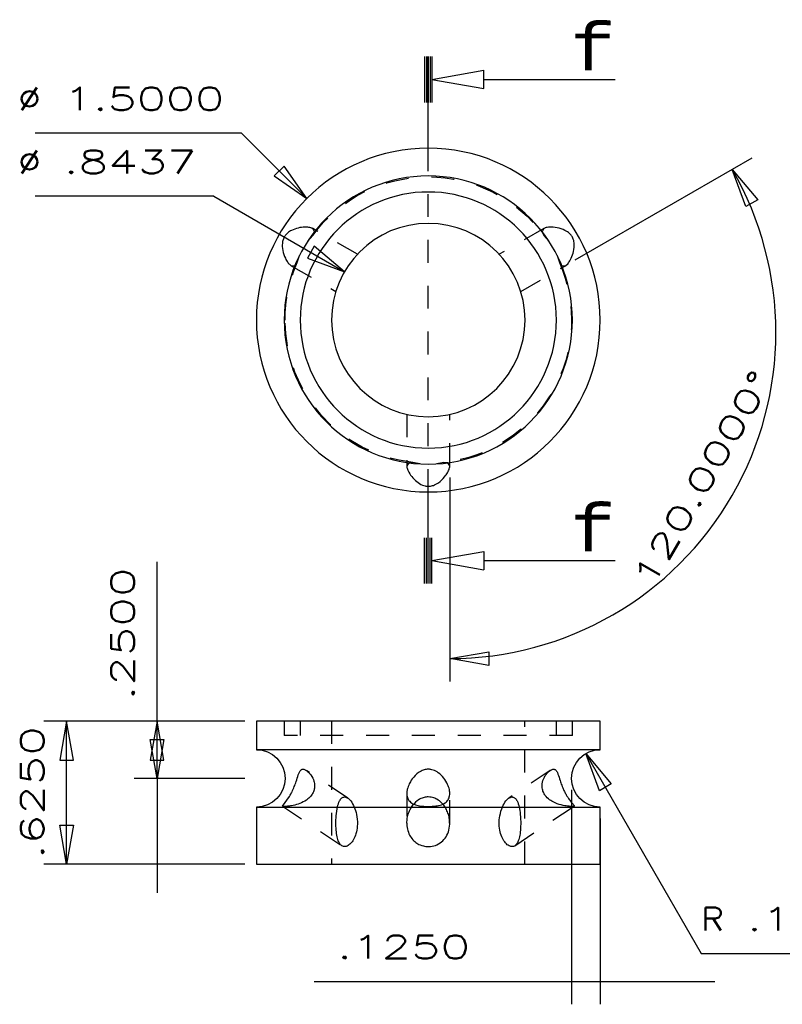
# Model space of a CAD drawing. Header units: inches. Extents: x 3 to 351, y 4 to 271.
# Tile 77 of 256: x 81.69 to 85.02, y 122.09 to 126.38. Entities that reach past the tile are written whole.
import ezdxf
from ezdxf.enums import TextEntityAlignment as Align

# ---------------------------------------------------------------- set-up
doc = ezdxf.new("R2010")
doc.units = ezdxf.units.IN
doc.header["$LTSCALE"] = 0.5
doc.header["$MEASUREMENT"] = 0
doc.linetypes.add('DIVIDE', pattern=[0.393701, 0.19685, -0.098425, 0, -0.098425])
doc.linetypes.add('HIDDEN', pattern=[0.225, 0.15, -0.075])
for name, color, linetype in [('DSS', 7, 'Continuous'), ('MFB', 7, 'Continuous'), ('STR_1', 7, 'Continuous')]:
    doc.layers.add(name, color=color, linetype=linetype)
doc.styles.add('VERO0-Simplex', font='simplex_.ttf')
doc.styles.add('VERO2-Courier New', font='cour.ttf')

# ---------------------------------------------------------------- blocks, each defined once
blk = doc.blocks.new('ArrowheadSectionClosed')
at = {"color": 0}
for p, q in [((0, 0.0196), (-1, 0.0196)), ((0, 0.0098), (-1, 0.0098)), ((0, 0), (-1, 0)), ((0, -0.0098), (-1, -0.0098)), ((0, -0.0196), (-1, -0.0196)), ((-0.5, -0.0196), (-0.7, -0.2976)), ((-0.5, -0.0196), (-0.3, -0.2976)), ((-0.7, -0.2976), (-0.3, -0.2976)), ((-0.5, -0.2976), (-0.5, -1))]:
    blk.add_line(p, q, dxfattribs=at)
blk = doc.blocks.new('ArrowheadClosed')
at = {"color": 0}
for p, q in [((0, 0), (-1, 0.176)), ((-1, 0.176), (-1, -0.176)), ((-1, -0.176), (0, 0))]:
    blk.add_line(p, q, dxfattribs=at)

msp = doc.modelspace()

# ---------------------------------------------------------------- linework, layer by layer
at = {"layer": 'DSS', "color": 100, "linetype": 'DIVIDE'}
msp.add_line((83.4724, 124.3238), (83.4724, 125.8238), dxfattribs=at)
at = {"layer": 'DSS', "color": 254, "linetype": 'HIDDEN'}
for p, q in [((82.8826, 125.4681), (82.8758, 125.4649)), ((82.8894, 125.4708), (82.8826, 125.4681)), ((82.8971, 125.4733), (82.8894, 125.4708)), ((82.9048, 125.4754), (82.8971, 125.4733)), ((82.9123, 125.477), (82.9048, 125.4754)), ((82.9197, 125.4782), (82.9123, 125.477)), ((82.927, 125.4789), (82.9197, 125.4782)), ((82.9342, 125.4793), (82.927, 125.4789)), ((82.9409, 125.4793), (82.9342, 125.4793)), ((82.9472, 125.4789), (82.9409, 125.4793)), ((82.9517, 125.4784), (82.9472, 125.4789)), ((82.956, 125.4776), (82.9517, 125.4784)), ((82.9598, 125.4766), (82.956, 125.4776)), ((82.9633, 125.4755), (82.9598, 125.4766)), ((82.9657, 125.4745), (82.9633, 125.4755)), ((82.9678, 125.4734), (82.9657, 125.4745)), ((82.9679, 125.4733), (82.9678, 125.4734)), ((82.9758, 125.4585), (82.9679, 125.4733)), ((83.163, 125.3607), (82.9679, 125.4733)), ((83.9769, 125.4733), (83.7817, 125.3607)), ((83.9768, 125.4733), (83.9689, 125.4585)), ((83.9781, 125.474), (83.9768, 125.4733)), ((83.9804, 125.475), (83.9781, 125.474)), ((83.9828, 125.476), (83.9804, 125.475)), ((83.9869, 125.4772), (83.9828, 125.476)), ((83.9915, 125.4781), (83.9869, 125.4772)), ((83.9963, 125.4788), (83.9915, 125.4781)), ((84.0014, 125.4792), (83.9963, 125.4788)), ((84.0066, 125.4794), (84.0014, 125.4792)), ((84.0121, 125.4793), (84.0066, 125.4794)), ((84.0177, 125.4789), (84.0121, 125.4793)), ((84.0261, 125.478), (84.0177, 125.4789)), ((84.0347, 125.4766), (84.0261, 125.478)), ((84.0434, 125.4745), (84.0347, 125.4766)), ((84.0521, 125.4719), (84.0434, 125.4745)), ((84.0605, 125.4688), (84.0521, 125.4719)), ((84.0687, 125.465), (84.0605, 125.4688)), ((82.8389, 125.4245), (82.8379, 125.4208)), ((82.8402, 125.428), (82.8389, 125.4245)), ((82.8417, 125.4315), (82.8402, 125.428)), ((82.8434, 125.4348), (82.8417, 125.4315)), ((82.8452, 125.438), (82.8434, 125.4348)), ((82.8472, 125.4411), (82.8452, 125.438)), ((82.8495, 125.4441), (82.8472, 125.4411)), ((82.8519, 125.447), (82.8495, 125.4441)), ((82.8545, 125.4497), (82.8519, 125.447)), ((82.8585, 125.4534), (82.8545, 125.4497)), ((82.8628, 125.4568), (82.8585, 125.4534)), ((82.867, 125.4598), (82.8628, 125.4568)), ((82.8713, 125.4625), (82.867, 125.4598)), ((82.8758, 125.4649), (82.8713, 125.4625)), ((82.948, 125.4198), (82.9684, 125.4435)), ((82.9684, 125.4435), (82.9758, 125.4585)), ((83.9689, 125.4585), (83.9764, 125.4434)), ((83.9764, 125.4434), (83.9967, 125.4199)), ((84.0746, 125.4618), (84.0687, 125.465)), ((84.0801, 125.4582), (84.0746, 125.4618)), ((84.0836, 125.4556), (84.0801, 125.4582)), ((84.087, 125.4528), (84.0836, 125.4556)), ((84.0901, 125.4498), (84.087, 125.4528)), ((84.0927, 125.4471), (84.0901, 125.4498)), ((84.0951, 125.4442), (84.0927, 125.4471)), ((84.0974, 125.4412), (84.0951, 125.4442)), ((84.0994, 125.4382), (84.0974, 125.4412)), ((84.1012, 125.4351), (84.0994, 125.4382)), ((84.1029, 125.4318), (84.1012, 125.4351)), ((84.105, 125.4267), (84.1029, 125.4318)), ((84.1067, 125.4214), (84.105, 125.4267)), ((82.8356, 125.408), (82.8353, 125.4014)), ((82.8353, 125.4014), (82.8354, 125.3947)), ((82.8354, 125.3947), (82.8362, 125.3857)), ((82.8361, 125.4123), (82.8356, 125.408)), ((82.8369, 125.4166), (82.8361, 125.4123)), ((82.8362, 125.3857), (82.8377, 125.3769)), ((82.8379, 125.4208), (82.8369, 125.4166)), ((84.1062, 125.373), (84.108, 125.3821)), ((84.108, 125.4161), (84.1067, 125.4214)), ((84.1088, 125.4107), (84.108, 125.4161)), ((84.108, 125.3821), (84.1091, 125.3913)), ((84.1094, 125.4042), (84.1088, 125.4107)), ((84.1091, 125.3913), (84.1095, 125.3978)), ((84.1095, 125.3978), (84.1094, 125.4042)), ((82.8377, 125.3769), (82.8398, 125.368)), ((82.8398, 125.368), (82.8424, 125.3595)), ((82.8424, 125.3595), (82.8454, 125.3513)), ((82.8454, 125.3513), (82.8488, 125.3436)), ((82.8488, 125.3436), (82.8513, 125.3386)), ((82.8513, 125.3386), (82.854, 125.3338)), ((82.9003, 125.3254), (82.9105, 125.3549)), ((84.0342, 125.3549), (84.0445, 125.3254)), ((84.0894, 125.3316), (84.0929, 125.3377)), ((84.0929, 125.3377), (84.0962, 125.3442)), ((84.0962, 125.3442), (84.0992, 125.3509)), ((84.0992, 125.3509), (84.1018, 125.3579)), ((84.1018, 125.3579), (84.1042, 125.3654)), ((84.1042, 125.3654), (84.1062, 125.373)), ((82.854, 125.3338), (82.8567, 125.3293)), ((82.8567, 125.3293), (82.8591, 125.3258)), ((82.8591, 125.3258), (82.8615, 125.3226)), ((82.8615, 125.3226), (82.864, 125.3197)), ((82.864, 125.3197), (82.8665, 125.317)), ((82.8665, 125.317), (82.8741, 125.3109)), ((82.8741, 125.3109), (82.8909, 125.3115)), ((82.8741, 125.3109), (83.0693, 125.1983)), ((82.8909, 125.3115), (82.9003, 125.3254)), ((83.8755, 125.1983), (84.0706, 125.3109)), ((84.0445, 125.3254), (84.0538, 125.3114)), ((84.0538, 125.3114), (84.0706, 125.3109)), ((84.0706, 125.3109), (84.0822, 125.3213)), ((84.0822, 125.3213), (84.0846, 125.3245)), ((84.0846, 125.3245), (84.0871, 125.3279)), ((84.0871, 125.3279), (84.0894, 125.3316)), ((83.3786, 124.6625), (83.3786, 124.4371)), ((83.5661, 124.4371), (83.5661, 124.6625)), ((83.3874, 124.4514), (83.3786, 124.4372)), ((83.3786, 124.4372), (83.3786, 124.436)), ((83.3786, 124.436), (83.3788, 124.4336)), ((83.4042, 124.4525), (83.3874, 124.4514)), ((83.4348, 124.4467), (83.4042, 124.4525)), ((83.5405, 124.4525), (83.5099, 124.4467)), ((83.5573, 124.4514), (83.5405, 124.4525)), ((83.5661, 124.4372), (83.5573, 124.4514)), ((83.5659, 124.4335), (83.5661, 124.4359)), ((83.5661, 124.4359), (83.5661, 124.4372)), ((83.3788, 124.4336), (83.3792, 124.431)), ((83.3792, 124.431), (83.3801, 124.4273)), ((83.3801, 124.4273), (83.3813, 124.4235)), ((83.3813, 124.4235), (83.3828, 124.4194)), ((83.3828, 124.4194), (83.3847, 124.4151)), ((83.3847, 124.4151), (83.3877, 124.4093)), ((83.3877, 124.4093), (83.3912, 124.4034)), ((83.3912, 124.4034), (83.3953, 124.3973)), ((83.3953, 124.3973), (83.3999, 124.3913)), ((83.3999, 124.3913), (83.4048, 124.3854)), ((83.543, 124.3889), (83.5466, 124.3935)), ((83.5466, 124.3935), (83.55, 124.3981)), ((83.55, 124.3981), (83.5531, 124.4027)), ((83.5531, 124.4027), (83.556, 124.4075)), ((83.556, 124.4075), (83.5586, 124.4123)), ((83.5586, 124.4123), (83.5608, 124.4169)), ((83.5608, 124.4169), (83.5627, 124.4213)), ((83.5627, 124.4213), (83.5641, 124.4255)), ((83.5641, 124.4255), (83.5652, 124.4296)), ((83.5652, 124.4296), (83.5659, 124.4335)), ((83.4048, 124.3854), (83.4102, 124.3796)), ((83.4102, 124.3796), (83.416, 124.374)), ((83.416, 124.374), (83.4223, 124.3686)), ((83.4223, 124.3686), (83.428, 124.3643)), ((83.428, 124.3643), (83.4339, 124.3604)), ((83.4339, 124.3604), (83.4404, 124.3567)), ((83.4404, 124.3567), (83.4471, 124.3537)), ((83.4471, 124.3537), (83.4525, 124.3517)), ((83.4525, 124.3517), (83.4581, 124.3502)), ((83.4581, 124.3502), (83.4619, 124.3494)), ((83.4619, 124.3494), (83.4659, 124.3489)), ((83.4659, 124.3489), (83.4698, 124.3486)), ((83.4698, 124.3486), (83.4739, 124.3486)), ((83.4739, 124.3486), (83.478, 124.3488)), ((83.478, 124.3488), (83.4821, 124.3493)), ((83.4821, 124.3493), (83.4863, 124.3501)), ((83.4863, 124.3501), (83.4904, 124.3512)), ((83.4904, 124.3512), (83.4945, 124.3525)), ((83.4945, 124.3525), (83.5001, 124.3547)), ((83.5001, 124.3547), (83.5056, 124.3574)), ((83.5056, 124.3574), (83.511, 124.3605)), ((83.511, 124.3605), (83.5162, 124.3639)), ((83.5162, 124.3639), (83.5236, 124.3695)), ((83.5236, 124.3695), (83.5304, 124.3755)), ((83.5304, 124.3755), (83.537, 124.3821)), ((83.537, 124.3821), (83.543, 124.3889)), ((82.8436, 123.3238), (82.8436, 123.2613)), ((82.9136, 123.3238), (82.9136, 123.2613)), ((83.0505, 123.3238), (83.0505, 122.6988)), ((83.8942, 122.6988), (83.8942, 123.3238)), ((84.0311, 123.2613), (84.0311, 123.3238)), ((84.1011, 123.2613), (84.1011, 123.3238)), ((84.1011, 123.2613), (82.8436, 123.2613)), ((82.9097, 123.1005), (82.9115, 123.1039)), ((82.9115, 123.1039), (82.9134, 123.1069)), ((82.9134, 123.1069), (82.9156, 123.1094)), ((82.9156, 123.1094), (82.9174, 123.1109)), ((82.9174, 123.1109), (82.9193, 123.1122)), ((82.9193, 123.1122), (82.9207, 123.1128)), ((82.9207, 123.1128), (82.9223, 123.1133)), ((82.9223, 123.1133), (82.9238, 123.1136)), ((82.9238, 123.1136), (82.9255, 123.1137)), ((82.9255, 123.1137), (82.9272, 123.1136)), ((82.9272, 123.1136), (82.9289, 123.1133)), ((82.9289, 123.1133), (82.9318, 123.1125)), ((82.9318, 123.1125), (82.9347, 123.1114)), ((82.9347, 123.1114), (82.9371, 123.1101)), ((82.9371, 123.1101), (82.9396, 123.1086)), ((82.9396, 123.1086), (82.9404, 123.1081)), ((83.1207, 122.9879), (82.9404, 123.1081)), ((82.9404, 123.1081), (82.9421, 123.107)), ((82.9421, 123.107), (82.9458, 123.104)), ((82.9458, 123.104), (82.9496, 123.1006)), ((84.0043, 123.1081), (83.824, 122.9879)), ((83.9933, 123.0987), (83.9968, 123.1022)), ((83.9968, 123.1022), (84.0004, 123.1053)), ((84.0004, 123.1053), (84.0042, 123.108)), ((84.0042, 123.108), (84.0043, 123.1081)), ((84.0043, 123.1081), (84.0079, 123.1103)), ((84.0079, 123.1103), (84.0107, 123.1117)), ((84.0107, 123.1117), (84.0135, 123.1127)), ((84.0135, 123.1127), (84.0154, 123.1132)), ((84.0154, 123.1132), (84.0172, 123.1135)), ((84.0172, 123.1135), (84.0189, 123.1137)), ((84.0189, 123.1137), (84.0213, 123.1135)), ((84.0213, 123.1135), (84.0236, 123.113)), ((84.0236, 123.113), (84.0257, 123.112)), ((84.0257, 123.112), (84.0277, 123.1107)), ((84.0277, 123.1107), (84.0293, 123.1093)), ((84.0293, 123.1093), (84.0307, 123.1076)), ((84.0307, 123.1076), (84.0321, 123.1057)), ((84.0321, 123.1057), (84.0341, 123.1024)), ((84.0341, 123.1024), (84.0358, 123.0987)), ((82.8939, 123.0544), (82.8957, 123.0598)), ((82.8957, 123.0598), (82.8983, 123.0676)), ((82.8983, 123.0676), (82.9006, 123.075)), ((82.9006, 123.075), (82.9029, 123.0822)), ((82.9029, 123.0822), (82.9051, 123.0889)), ((82.9051, 123.0889), (82.9074, 123.095)), ((82.9074, 123.095), (82.9097, 123.1005)), ((82.9496, 123.1006), (82.9547, 123.0951)), ((82.9547, 123.0951), (82.9596, 123.089)), ((82.9596, 123.089), (82.9641, 123.0821)), ((82.9641, 123.0821), (82.968, 123.0746)), ((82.968, 123.0746), (82.9708, 123.0681)), ((82.9708, 123.0681), (82.9731, 123.0614)), ((82.9731, 123.0614), (82.9743, 123.0566)), ((83.9707, 123.0575), (83.9726, 123.0644)), ((83.9726, 123.0644), (83.9751, 123.071)), ((83.9751, 123.071), (83.9787, 123.0786)), ((83.9787, 123.0786), (83.983, 123.0858)), ((83.983, 123.0858), (83.9862, 123.0904)), ((83.9862, 123.0904), (83.9897, 123.0947)), ((83.9897, 123.0947), (83.9933, 123.0987)), ((84.0358, 123.0987), (84.0382, 123.0928)), ((84.0382, 123.0928), (84.0405, 123.0863)), ((84.0405, 123.0863), (84.0428, 123.079)), ((84.0428, 123.079), (84.0453, 123.0712)), ((84.0453, 123.0712), (84.0473, 123.0649)), ((84.0473, 123.0649), (84.0495, 123.0582)), ((82.8778, 123.0154), (82.8804, 123.0208)), ((82.8804, 123.0208), (82.8829, 123.0263)), ((82.8829, 123.0263), (82.8854, 123.032)), ((82.8854, 123.032), (82.8878, 123.0377)), ((82.8878, 123.0377), (82.8899, 123.0433)), ((82.8899, 123.0433), (82.892, 123.0488)), ((82.892, 123.0488), (82.8939, 123.0544)), ((82.9727, 123.0194), (82.9713, 123.0157)), ((82.9738, 123.0233), (82.9727, 123.0194)), ((82.9747, 123.0272), (82.9738, 123.0233)), ((82.9743, 123.0566), (82.9752, 123.0517)), ((82.9754, 123.0312), (82.9747, 123.0272)), ((82.9752, 123.0517), (82.9758, 123.0468)), ((82.9758, 123.0352), (82.9754, 123.0312)), ((82.9758, 123.0468), (82.976, 123.041)), ((82.976, 123.041), (82.9758, 123.0352)), ((83.9687, 123.038), (83.9688, 123.0435)), ((83.9692, 123.0325), (83.9687, 123.038)), ((83.9688, 123.0435), (83.9694, 123.0506)), ((83.9701, 123.027), (83.9692, 123.0325)), ((83.9694, 123.0506), (83.9707, 123.0575)), ((83.9714, 123.0217), (83.9701, 123.027)), ((83.9727, 123.0176), (83.9714, 123.0217)), ((83.9743, 123.0136), (83.9727, 123.0176)), ((84.0495, 123.0582), (84.0511, 123.0536)), ((84.0511, 123.0536), (84.0528, 123.0488)), ((84.0528, 123.0488), (84.0545, 123.044)), ((84.0545, 123.044), (84.0567, 123.0383)), ((84.0567, 123.0383), (84.0591, 123.0326)), ((84.0591, 123.0326), (84.0608, 123.0287)), ((84.0608, 123.0287), (84.0625, 123.0248)), ((84.0625, 123.0248), (84.0643, 123.0209)), ((84.0643, 123.0209), (84.0661, 123.0171)), ((84.0661, 123.0171), (84.0679, 123.0134)), ((82.836, 122.9524), (82.8665, 122.9951)), ((82.8665, 122.9951), (82.8693, 122.9998)), ((82.8693, 122.9998), (82.8721, 123.0047)), ((82.8721, 123.0047), (82.8741, 123.0082)), ((82.8741, 123.0082), (82.8759, 123.0118)), ((82.8759, 123.0118), (82.8778, 123.0154)), ((82.9342, 122.9747), (82.927, 122.9707)), ((82.9409, 122.979), (82.9342, 122.9747)), ((82.9472, 122.9838), (82.9409, 122.979)), ((82.9517, 122.9878), (82.9472, 122.9838)), ((82.956, 122.992), (82.9517, 122.9878)), ((82.9598, 122.9963), (82.956, 122.992)), ((82.9633, 123.0009), (82.9598, 122.9963)), ((82.9657, 123.0045), (82.9633, 123.0009)), ((82.9678, 123.0082), (82.9657, 123.0045)), ((82.9697, 123.0119), (82.9678, 123.0082)), ((82.9713, 123.0157), (82.9697, 123.0119)), ((83.0824, 122.9695), (83.0851, 122.9751)), ((83.0851, 122.9751), (83.0874, 122.9792)), ((83.0874, 122.9792), (83.0899, 122.9828)), ((83.0899, 122.9828), (83.0926, 122.986)), ((83.0926, 122.986), (83.0955, 122.9885)), ((83.0955, 122.9885), (83.0982, 122.9903)), ((83.0982, 122.9903), (83.101, 122.9916)), ((83.101, 122.9916), (83.104, 122.9923)), ((83.104, 122.9923), (83.107, 122.9926)), ((83.107, 122.9926), (83.1207, 122.9879)), ((83.1207, 122.9879), (83.1208, 122.9879)), ((83.1208, 122.9879), (83.1242, 122.9853)), ((83.1242, 122.9853), (83.1275, 122.9823)), ((83.1275, 122.9823), (83.1308, 122.9788)), ((83.1308, 122.9788), (83.134, 122.975)), ((83.134, 122.975), (83.1381, 122.9692)), ((83.3786, 123.0084), (83.3786, 122.8783)), ((83.5661, 122.8783), (83.5661, 123.0084)), ((83.8068, 122.9695), (83.8109, 122.9751)), ((83.8109, 122.9751), (83.8143, 122.9792)), ((83.8143, 122.9792), (83.8178, 122.9828)), ((83.8178, 122.9828), (83.8214, 122.986)), ((83.8214, 122.986), (83.824, 122.9879)), ((83.824, 122.9879), (83.8377, 122.9926)), ((83.8377, 122.9926), (83.8404, 122.9924)), ((83.8404, 122.9924), (83.8429, 122.9918)), ((83.8429, 122.9918), (83.8454, 122.9909)), ((83.8454, 122.9909), (83.8478, 122.9895)), ((83.8478, 122.9895), (83.8501, 122.9879)), ((83.8501, 122.9879), (83.8527, 122.9853)), ((83.8527, 122.9853), (83.8553, 122.9823)), ((83.8553, 122.9823), (83.8576, 122.9788)), ((83.8576, 122.9788), (83.8598, 122.975)), ((83.8598, 122.975), (83.8624, 122.9692)), ((83.9761, 123.0097), (83.9743, 123.0136)), ((83.9781, 123.0061), (83.9761, 123.0097)), ((83.9804, 123.0025), (83.9781, 123.0061)), ((83.9828, 122.999), (83.9804, 123.0025)), ((83.9869, 122.994), (83.9828, 122.999)), ((83.9915, 122.9892), (83.9869, 122.994)), ((83.9963, 122.9848), (83.9915, 122.9892)), ((84.0014, 122.9808), (83.9963, 122.9848)), ((84.0066, 122.9771), (84.0014, 122.9808)), ((84.0121, 122.9738), (84.0066, 122.9771)), ((84.0177, 122.9707), (84.0121, 122.9738)), ((84.0679, 123.0134), (84.0698, 123.0098)), ((84.0698, 123.0098), (84.0718, 123.0062)), ((84.0718, 123.0062), (84.0738, 123.0026)), ((84.0738, 123.0026), (84.0758, 122.9992)), ((84.0758, 122.9992), (84.0774, 122.9965)), ((84.0774, 122.9965), (84.079, 122.994)), ((84.079, 122.994), (84.0806, 122.9915)), ((84.0806, 122.9915), (84.0822, 122.989)), ((84.0822, 122.989), (84.0846, 122.9854)), ((84.0846, 122.9854), (84.0871, 122.982)), ((84.0871, 122.982), (84.0894, 122.9788)), ((84.0894, 122.9788), (84.0929, 122.9743)), ((84.0929, 122.9743), (84.0962, 122.9703)), ((82.836, 122.9524), (83.0947, 122.7799)), ((82.8361, 122.9523), (82.836, 122.9524)), ((82.8369, 122.952), (82.8361, 122.9523)), ((82.8379, 122.9517), (82.8369, 122.952)), ((82.8389, 122.9515), (82.8379, 122.9517)), ((82.8402, 122.9514), (82.8389, 122.9515)), ((82.8417, 122.9513), (82.8402, 122.9514)), ((82.8434, 122.9513), (82.8417, 122.9513)), ((82.8452, 122.9513), (82.8434, 122.9513)), ((82.8472, 122.9513), (82.8452, 122.9513)), ((82.8495, 122.9514), (82.8472, 122.9513)), ((82.8519, 122.9515), (82.8495, 122.9514)), ((82.8545, 122.9517), (82.8519, 122.9515)), ((82.8585, 122.952), (82.8545, 122.9517)), ((82.8628, 122.9525), (82.8585, 122.952)), ((82.867, 122.953), (82.8628, 122.9525)), ((82.8713, 122.9536), (82.867, 122.953)), ((82.8758, 122.9543), (82.8713, 122.9536)), ((82.8826, 122.9556), (82.8758, 122.9543)), ((82.8894, 122.9571), (82.8826, 122.9556)), ((82.8971, 122.9591), (82.8894, 122.9571)), ((82.9048, 122.9614), (82.8971, 122.9591)), ((82.9123, 122.9641), (82.9048, 122.9614)), ((82.9197, 122.9672), (82.9123, 122.9641)), ((82.927, 122.9707), (82.9197, 122.9672)), ((83.0715, 122.9209), (83.0728, 122.9308)), ((83.0728, 122.9308), (83.0743, 122.9403)), ((83.0743, 122.9403), (83.0762, 122.9493)), ((83.0762, 122.9493), (83.078, 122.9565)), ((83.078, 122.9565), (83.0801, 122.9632)), ((83.0801, 122.9632), (83.0824, 122.9695)), ((83.1381, 122.9692), (83.142, 122.9628)), ((83.142, 122.9628), (83.1457, 122.956)), ((83.1457, 122.956), (83.149, 122.9487)), ((83.149, 122.9487), (83.152, 122.941)), ((83.152, 122.941), (83.1548, 122.9329)), ((83.1548, 122.9329), (83.1571, 122.9245)), ((83.7867, 122.9209), (83.7893, 122.9308)), ((83.7893, 122.9308), (83.7925, 122.9403)), ((83.7925, 122.9403), (83.796, 122.9493)), ((83.796, 122.9493), (83.7993, 122.9565)), ((83.7993, 122.9565), (83.8029, 122.9632)), ((83.8029, 122.9632), (83.8068, 122.9695)), ((83.85, 122.7799), (84.1088, 122.9524)), ((83.8624, 122.9692), (83.8648, 122.9628)), ((83.8648, 122.9628), (83.8669, 122.956)), ((83.8669, 122.956), (83.8687, 122.9487)), ((83.8687, 122.9487), (83.8703, 122.941)), ((83.8703, 122.941), (83.8716, 122.9329)), ((83.8716, 122.9329), (83.8728, 122.9245)), ((84.0261, 122.9667), (84.0177, 122.9707)), ((84.0347, 122.9633), (84.0261, 122.9667)), ((84.0434, 122.9603), (84.0347, 122.9633)), ((84.0521, 122.9579), (84.0434, 122.9603)), ((84.0605, 122.9559), (84.0521, 122.9579)), ((84.0687, 122.9543), (84.0605, 122.9559)), ((84.0746, 122.9534), (84.0687, 122.9543)), ((84.0801, 122.9527), (84.0746, 122.9534)), ((84.0836, 122.9523), (84.0801, 122.9527)), ((84.087, 122.952), (84.0836, 122.9523)), ((84.0901, 122.9517), (84.087, 122.952)), ((84.0927, 122.9515), (84.0901, 122.9517)), ((84.0951, 122.9514), (84.0927, 122.9515)), ((84.0974, 122.9513), (84.0951, 122.9514)), ((84.0962, 122.9703), (84.0992, 122.9668)), ((84.0994, 122.9513), (84.0974, 122.9513)), ((84.0992, 122.9668), (84.1018, 122.9638)), ((84.1012, 122.9513), (84.0994, 122.9513)), ((84.1029, 122.9513), (84.1012, 122.9513)), ((84.1018, 122.9638), (84.1042, 122.9611)), ((84.105, 122.9514), (84.1029, 122.9513)), ((84.1042, 122.9611), (84.1062, 122.9588)), ((84.1067, 122.9517), (84.105, 122.9514)), ((84.1062, 122.9588), (84.108, 122.9566)), ((84.108, 122.952), (84.1067, 122.9517)), ((84.108, 122.9566), (84.1091, 122.9549)), ((84.1088, 122.9524), (84.108, 122.952)), ((84.1094, 122.9531), (84.1088, 122.9524)), ((84.1088, 122.9524), (84.1088, 122.9524)), ((84.1091, 122.9549), (84.1095, 122.9539)), ((84.1095, 122.9539), (84.1094, 122.9531)), ((83.0693, 122.8827), (83.0695, 122.8922)), ((83.0695, 122.8922), (83.0699, 122.9016)), ((83.0699, 122.9016), (83.0706, 122.9108)), ((83.0706, 122.9108), (83.0715, 122.9209)), ((83.1571, 122.9245), (83.1591, 122.916)), ((83.1591, 122.916), (83.161, 122.9056)), ((83.161, 122.9056), (83.1622, 122.8951)), ((83.1622, 122.8951), (83.1629, 122.8844)), ((83.7818, 122.8827), (83.7823, 122.8922)), ((83.7823, 122.8922), (83.7832, 122.9016)), ((83.7832, 122.9016), (83.7846, 122.9108)), ((83.7846, 122.9108), (83.7867, 122.9209)), ((83.8728, 122.9245), (83.8737, 122.916)), ((83.8737, 122.916), (83.8746, 122.9056)), ((83.8746, 122.9056), (83.8751, 122.8951)), ((83.8751, 122.8951), (83.8754, 122.8844)), ((83.0693, 122.8733), (83.0693, 122.8827)), ((83.0695, 122.8649), (83.0693, 122.8733)), ((83.0699, 122.8565), (83.0695, 122.8649)), ((83.0704, 122.8482), (83.0699, 122.8565)), ((83.0712, 122.8402), (83.0704, 122.8482)), ((83.1604, 122.8482), (83.1587, 122.84)), ((83.1617, 122.8566), (83.1604, 122.8482)), ((83.1625, 122.8651), (83.1617, 122.8566)), ((83.163, 122.8737), (83.1625, 122.8651)), ((83.1629, 122.8844), (83.163, 122.8737)), ((83.3786, 122.8783), (83.3787, 122.8737)), ((83.3787, 122.8737), (83.3792, 122.8666)), ((83.3792, 122.8666), (83.38, 122.8597)), ((83.38, 122.8597), (83.3813, 122.8528)), ((83.3813, 122.8528), (83.3831, 122.8457)), ((83.3831, 122.8457), (83.3854, 122.8388)), ((83.5599, 122.8402), (83.5623, 122.8482)), ((83.5623, 122.8482), (83.5641, 122.8563)), ((83.5641, 122.8563), (83.5654, 122.8648)), ((83.5654, 122.8648), (83.566, 122.8733)), ((83.566, 122.8733), (83.5661, 122.8783)), ((83.7818, 122.8733), (83.7818, 122.8827)), ((83.7822, 122.8649), (83.7818, 122.8733)), ((83.7831, 122.8565), (83.7822, 122.8649)), ((83.7844, 122.8482), (83.7831, 122.8565)), ((83.786, 122.8402), (83.7844, 122.8482)), ((83.8743, 122.8482), (83.8735, 122.84)), ((83.8749, 122.8566), (83.8743, 122.8482)), ((83.8752, 122.8651), (83.8749, 122.8566)), ((83.8754, 122.8737), (83.8752, 122.8651)), ((83.8754, 122.8844), (83.8754, 122.8737)), ((83.0721, 122.8329), (83.0712, 122.8402)), ((83.0732, 122.8258), (83.0721, 122.8329)), ((83.0745, 122.819), (83.0732, 122.8258)), ((83.0761, 122.8126), (83.0745, 122.819)), ((83.0778, 122.8068), (83.0761, 122.8126)), ((83.0797, 122.8013), (83.0778, 122.8068)), ((83.1426, 122.8015), (83.1396, 122.7971)), ((83.1459, 122.8069), (83.1426, 122.8015)), ((83.149, 122.8127), (83.1459, 122.8069)), ((83.1518, 122.8188), (83.149, 122.8127)), ((83.1543, 122.8253), (83.1518, 122.8188)), ((83.1565, 122.832), (83.1543, 122.8253)), ((83.1587, 122.84), (83.1565, 122.832)), ((83.3854, 122.8388), (83.3881, 122.832)), ((83.3881, 122.832), (83.3907, 122.8265)), ((83.3907, 122.8265), (83.3937, 122.8211)), ((83.3937, 122.8211), (83.397, 122.816)), ((83.397, 122.816), (83.4008, 122.8109)), ((83.4008, 122.8109), (83.4049, 122.806)), ((83.4049, 122.806), (83.4094, 122.8015)), ((83.4094, 122.8015), (83.4133, 122.7979)), ((83.5351, 122.8012), (83.5404, 122.8067)), ((83.5404, 122.8067), (83.5453, 122.8126)), ((83.5453, 122.8126), (83.5497, 122.819)), ((83.5497, 122.819), (83.5535, 122.8256)), ((83.5535, 122.8256), (83.557, 122.8328)), ((83.557, 122.8328), (83.5599, 122.8402)), ((83.788, 122.8329), (83.786, 122.8402)), ((83.7903, 122.8258), (83.788, 122.8329)), ((83.7929, 122.819), (83.7903, 122.8258)), ((83.7958, 122.8126), (83.7929, 122.819)), ((83.7989, 122.8068), (83.7958, 122.8126)), ((83.8022, 122.8013), (83.7989, 122.8068)), ((83.8651, 122.8015), (83.8633, 122.7971)), ((83.867, 122.8069), (83.8651, 122.8015)), ((83.8687, 122.8127), (83.867, 122.8069)), ((83.8702, 122.8188), (83.8687, 122.8127)), ((83.8714, 122.8253), (83.8702, 122.8188)), ((83.8725, 122.832), (83.8714, 122.8253)), ((83.8735, 122.84), (83.8725, 122.832)), ((83.0818, 122.7963), (83.0797, 122.8013)), ((83.0842, 122.7918), (83.0818, 122.7963)), ((83.0867, 122.7879), (83.0842, 122.7918)), ((83.0895, 122.7844), (83.0867, 122.7879)), ((83.0925, 122.7816), (83.0895, 122.7844)), ((83.0947, 122.7799), (83.0925, 122.7816)), ((83.0956, 122.7793), (83.0947, 122.7799)), ((83.099, 122.7776), (83.0956, 122.7793)), ((83.1025, 122.7766), (83.099, 122.7776)), ((83.1062, 122.7761), (83.1025, 122.7766)), ((83.11, 122.7763), (83.1062, 122.7761)), ((83.114, 122.7771), (83.11, 122.7763)), ((83.1181, 122.7786), (83.114, 122.7771)), ((83.1222, 122.7807), (83.1181, 122.7786)), ((83.1262, 122.7834), (83.1222, 122.7807)), ((83.1297, 122.7862), (83.1262, 122.7834)), ((83.1331, 122.7895), (83.1297, 122.7862)), ((83.1364, 122.7931), (83.1331, 122.7895)), ((83.1396, 122.7971), (83.1364, 122.7931)), ((83.4133, 122.7979), (83.4175, 122.7945)), ((83.4175, 122.7945), (83.4219, 122.7914)), ((83.4219, 122.7914), (83.4266, 122.7884)), ((83.4266, 122.7884), (83.4315, 122.7858)), ((83.4315, 122.7858), (83.4366, 122.7834)), ((83.4366, 122.7834), (83.4437, 122.7807)), ((83.4437, 122.7807), (83.4509, 122.7787)), ((83.4509, 122.7787), (83.456, 122.7776)), ((83.456, 122.7776), (83.4612, 122.7768)), ((83.4612, 122.7768), (83.4664, 122.7763)), ((83.4664, 122.7763), (83.4738, 122.7761)), ((83.4738, 122.7761), (83.4813, 122.7765)), ((83.4813, 122.7765), (83.4889, 122.7776)), ((83.4889, 122.7776), (83.4963, 122.7793)), ((83.4963, 122.7793), (83.5034, 122.7815)), ((83.5034, 122.7815), (83.5102, 122.7844)), ((83.5102, 122.7844), (83.517, 122.7878)), ((83.517, 122.7878), (83.5235, 122.7918)), ((83.5235, 122.7918), (83.5295, 122.7963)), ((83.5295, 122.7963), (83.5351, 122.8012)), ((83.8058, 122.7963), (83.8022, 122.8013)), ((83.8095, 122.7918), (83.8058, 122.7963)), ((83.8133, 122.7879), (83.8095, 122.7918)), ((83.8172, 122.7844), (83.8133, 122.7879)), ((83.8212, 122.7816), (83.8172, 122.7844)), ((83.8252, 122.7793), (83.8212, 122.7816)), ((83.8291, 122.7776), (83.8252, 122.7793)), ((83.8331, 122.7766), (83.8291, 122.7776)), ((83.8369, 122.7761), (83.8331, 122.7766)), ((83.8407, 122.7763), (83.8369, 122.7761)), ((83.8443, 122.7771), (83.8407, 122.7763)), ((83.8479, 122.7786), (83.8443, 122.7771)), ((83.85, 122.7799), (83.8479, 122.7786)), ((83.8512, 122.7807), (83.85, 122.7799)), ((83.8543, 122.7834), (83.8512, 122.7807)), ((83.8568, 122.7862), (83.8543, 122.7834)), ((83.8591, 122.7895), (83.8568, 122.7862)), ((83.8613, 122.7931), (83.8591, 122.7895)), ((83.8633, 122.7971), (83.8613, 122.7931))]:
    msp.add_line(p, q, dxfattribs=at)
at = {"layer": 'DSS', "color": 9, "linetype": 'Continuous'}
for p, q in [((84.2224, 123.3238), (82.7224, 123.3238)), ((82.7224, 123.3238), (82.7224, 123.1988)), ((84.2224, 123.1988), (84.2224, 123.3238)), ((84.2224, 123.1988), (82.7224, 123.1988)), ((83.4359, 123.1027), (83.4303, 123.099)), ((83.4417, 123.1059), (83.4359, 123.1027)), ((83.4456, 123.1078), (83.4417, 123.1059)), ((83.4497, 123.1094), (83.4456, 123.1078)), ((83.4538, 123.1108), (83.4497, 123.1094)), ((83.4587, 123.1121), (83.4538, 123.1108)), ((83.4637, 123.113), (83.4587, 123.1121)), ((83.467, 123.1134), (83.4637, 123.113)), ((83.4703, 123.1136), (83.467, 123.1134)), ((83.4736, 123.1136), (83.4703, 123.1136)), ((83.477, 123.1135), (83.4736, 123.1136)), ((83.4803, 123.1131), (83.477, 123.1135)), ((83.4837, 123.1126), (83.4803, 123.1131)), ((83.4885, 123.1115), (83.4837, 123.1126)), ((83.4932, 123.1101), (83.4885, 123.1115)), ((83.4992, 123.1077), (83.4932, 123.1101)), ((83.505, 123.1049), (83.4992, 123.1077)), ((83.5104, 123.1018), (83.505, 123.1049)), ((83.3982, 123.0654), (83.394, 123.0588)), ((83.4027, 123.0718), (83.3982, 123.0654)), ((83.4089, 123.0795), (83.4027, 123.0718)), ((83.4157, 123.0867), (83.4089, 123.0795)), ((83.4227, 123.0932), (83.4157, 123.0867)), ((83.4303, 123.099), (83.4227, 123.0932)), ((83.5156, 123.0982), (83.5104, 123.1018)), ((83.5222, 123.0931), (83.5156, 123.0982)), ((83.5284, 123.0874), (83.5222, 123.0931)), ((83.5342, 123.0814), (83.5284, 123.0874)), ((83.5395, 123.0751), (83.5342, 123.0814)), ((83.5446, 123.0684), (83.5395, 123.0751)), ((83.5492, 123.0614), (83.5446, 123.0684)), ((83.5532, 123.0543), (83.5492, 123.0614)), ((83.3792, 123.0175), (83.3788, 123.0138)), ((83.3798, 123.0213), (83.3792, 123.0175)), ((83.3805, 123.0252), (83.3798, 123.0213)), ((83.3815, 123.0291), (83.3805, 123.0252)), ((83.3826, 123.0331), (83.3815, 123.0291)), ((83.3845, 123.0388), (83.3826, 123.0331)), ((83.3868, 123.0445), (83.3845, 123.0388)), ((83.389, 123.0493), (83.3868, 123.0445)), ((83.3914, 123.0541), (83.389, 123.0493)), ((83.394, 123.0588), (83.3914, 123.0541)), ((83.5568, 123.047), (83.5532, 123.0543)), ((83.5591, 123.0416), (83.5568, 123.047)), ((83.5612, 123.0361), (83.5591, 123.0416)), ((83.5629, 123.0306), (83.5612, 123.0361)), ((83.5642, 123.0252), (83.5629, 123.0306)), ((83.565, 123.0213), (83.5642, 123.0252)), ((83.5655, 123.0174), (83.565, 123.0213)), ((83.5659, 123.0135), (83.5655, 123.0174)), ((83.3788, 123.0138), (83.3786, 123.0102)), ((83.3786, 123.0102), (83.3786, 123.0084)), ((83.3786, 123.0084), (83.3786, 123.0065)), ((83.3786, 123.0065), (83.3788, 123.0029)), ((83.3788, 123.0029), (83.3792, 122.9995)), ((83.3792, 122.9995), (83.3801, 122.9949)), ((83.3801, 122.9949), (83.3813, 122.9906)), ((83.3813, 122.9906), (83.3828, 122.9865)), ((83.3828, 122.9865), (83.3847, 122.9826)), ((83.3847, 122.9826), (83.3877, 122.9779)), ((83.3877, 122.9779), (83.3912, 122.9736)), ((83.3912, 122.9736), (83.3953, 122.9697)), ((83.4233, 122.975), (83.4166, 122.9693)), ((83.4287, 122.9789), (83.4233, 122.975)), ((83.4344, 122.9824), (83.4287, 122.9789)), ((83.4402, 122.9854), (83.4344, 122.9824)), ((83.4463, 122.9879), (83.4402, 122.9854)), ((83.4506, 122.9893), (83.4463, 122.9879)), ((83.4549, 122.9905), (83.4506, 122.9893)), ((83.4593, 122.9914), (83.4549, 122.9905)), ((83.4636, 122.9921), (83.4593, 122.9914)), ((83.468, 122.9925), (83.4636, 122.9921)), ((83.4724, 122.9926), (83.468, 122.9925)), ((83.4786, 122.9923), (83.4724, 122.9926)), ((83.4848, 122.9915), (83.4786, 122.9923)), ((83.4908, 122.9903), (83.4848, 122.9915)), ((83.4966, 122.9885), (83.4908, 122.9903)), ((83.501, 122.9869), (83.4966, 122.9885)), ((83.5054, 122.9849), (83.501, 122.9869)), ((83.5096, 122.9828), (83.5054, 122.9849)), ((83.5155, 122.9792), (83.5096, 122.9828)), ((83.5212, 122.9751), (83.5155, 122.9792)), ((83.5258, 122.9714), (83.5212, 122.9751)), ((83.5531, 122.9731), (83.556, 122.9765)), ((83.556, 122.9765), (83.5586, 122.9802)), ((83.5586, 122.9802), (83.5608, 122.9842)), ((83.5608, 122.9842), (83.5627, 122.9884)), ((83.5627, 122.9884), (83.5641, 122.9929)), ((83.5641, 122.9929), (83.5652, 122.9977)), ((83.5652, 122.9977), (83.5659, 123.0029)), ((83.5661, 123.0099), (83.5659, 123.0135)), ((83.5659, 123.0029), (83.5661, 123.0063)), ((83.5661, 123.0084), (83.5661, 123.0099)), ((83.5661, 123.0063), (83.5661, 123.0084)), ((82.7224, 122.9488), (84.2224, 122.9488)), ((82.7224, 122.9488), (82.7224, 122.6988)), ((83.3953, 122.9697), (83.3999, 122.9662)), ((83.3999, 122.9662), (83.4048, 122.9632)), ((83.4048, 122.9632), (83.4102, 122.9606)), ((83.4105, 122.963), (83.4089, 122.9612)), ((83.4102, 122.9606), (83.416, 122.9583)), ((83.4166, 122.9693), (83.4105, 122.963)), ((83.416, 122.9583), (83.4223, 122.9564)), ((83.4223, 122.9564), (83.428, 122.9551)), ((83.428, 122.9551), (83.4339, 122.954)), ((83.4339, 122.954), (83.4404, 122.953)), ((83.4404, 122.953), (83.4471, 122.9523)), ((83.4471, 122.9523), (83.4525, 122.9519)), ((83.4525, 122.9519), (83.4581, 122.9516)), ((83.4581, 122.9516), (83.4619, 122.9514)), ((83.4619, 122.9514), (83.4659, 122.9513)), ((83.4659, 122.9513), (83.4698, 122.9513)), ((83.4698, 122.9513), (83.4739, 122.9513)), ((83.4739, 122.9513), (83.478, 122.9513)), ((83.478, 122.9513), (83.4821, 122.9514)), ((83.4821, 122.9514), (83.4863, 122.9516)), ((83.4863, 122.9516), (83.4904, 122.9518)), ((83.4904, 122.9518), (83.4945, 122.9521)), ((83.4945, 122.9521), (83.5001, 122.9526)), ((83.5001, 122.9526), (83.5056, 122.9532)), ((83.5056, 122.9532), (83.511, 122.954)), ((83.511, 122.954), (83.5162, 122.955)), ((83.5162, 122.955), (83.5236, 122.9567)), ((83.5236, 122.9567), (83.5304, 122.9589)), ((83.5301, 122.9673), (83.5258, 122.9714)), ((83.5343, 122.963), (83.5301, 122.9673)), ((83.5304, 122.9589), (83.537, 122.9617)), ((83.5359, 122.9612), (83.5343, 122.963)), ((83.537, 122.9617), (83.543, 122.965)), ((83.543, 122.965), (83.5466, 122.9674)), ((83.5466, 122.9674), (83.55, 122.9702)), ((83.55, 122.9702), (83.5531, 122.9731)), ((84.2224, 122.6988), (84.2224, 122.9488)), ((82.7224, 122.6988), (84.2224, 122.6988))]:
    msp.add_line(p, q, dxfattribs=at)
at = {"layer": 'DSS', "color": 9, "linetype": 'Continuous', "extrusion": (0, 0, -1)}
for radius in [0.75, 0.6287, 0.5588, 0.4219]:
    msp.add_circle((-83.4724, 125.0738), radius, dxfattribs=at)
at = {"layer": 'DSS', "color": 254, "linetype": 'HIDDEN', "extrusion": (0, 0, -1)}
for centre, radius, start, end in [((-83.4724, 125.0738), 0.625, 36.2566, 143.7494), ((-83.4724, 125.0738), 0.625, 0, 23.7453), ((-83.4724, 125.0738), 0.625, 156.2508, 263.7448), ((-83.4724, 125.0738), 0.625, 276.2524, 0), ((-83.5058, 122.8797), 0.1267, 359.3491, 40.0771)]:
    msp.add_arc(centre, radius, start, end, dxfattribs=at)
at = {"layer": 'DSS', "color": 9, "linetype": 'Continuous', "extrusion": (0, 0, -1)}
for centre, start, end in [((-82.7224, 123.0738), 90, 270), ((-84.2224, 123.0738), 270, 90)]:
    msp.add_arc(centre, 0.125, start, end, dxfattribs=at)
at = {"layer": 'DSS', "color": 254, "linetype": 'HIDDEN'}
msp.add_arc((83.439, 122.8798), 0.1266, 359.2972, 40.0629, dxfattribs=at)
at = {"layer": 'MFB', "color": 56, "linetype": 'Continuous'}
for p, q in [((82.657, 125.8891), (81.757, 125.8891)), ((82.657, 125.8891), (82.942, 125.6041)), ((82.537, 125.6138), (81.757, 125.6138)), ((82.537, 125.6138), (83.107, 125.2847)), ((82.2889, 123.3238), (82.2889, 124.0187)), ((82.6724, 123.3238), (81.7945, 123.3238)), ((81.8945, 122.6988), (81.8945, 123.3238)), ((82.6724, 123.3238), (82.1889, 123.3238)), ((82.2889, 123.0738), (82.2889, 123.3238)), ((84.1599, 123.1821), (84.6635, 122.3098)), ((82.6724, 123.0738), (82.1889, 123.0738)), ((82.2889, 123.0738), (82.2889, 122.5738)), ((84.0974, 123.0238), (84.0974, 122.0878)), ((84.2224, 122.8988), (84.2224, 122.0878)), ((82.6724, 122.6988), (81.7945, 122.6988)), ((84.6635, 122.3098), (85.4435, 122.3098)), ((82.9748, 122.1878), (84.0974, 122.1878)), ((84.0974, 122.1878), (84.2224, 122.1878)), ((84.2224, 122.1878), (84.7224, 122.1878))]:
    msp.add_line(p, q, dxfattribs=at)
at = {"layer": 'STR_1', "color": 100, "linetype": 'Continuous'}
for p, q in [((83.4724, 125.8238), (83.4724, 126.2238)), ((83.4724, 123.9238), (83.4724, 124.3238))]:
    msp.add_line(p, q, dxfattribs=at)
at = {"layer": 'STR_1', "color": 56, "linetype": 'Continuous'}
for p, q in [((84.1139, 125.3359), (84.8851, 125.7812)), ((83.5661, 124.3871), (83.5661, 123.4967))]:
    msp.add_line(p, q, dxfattribs=at)
msp.add_arc((83.5661, 125.0197), 1.423, 270, 30, dxfattribs=at)

# ---------------------------------------------------------------- block references
at = {"layer": 'MFB', "color": 56, "linetype": 'Continuous', "xscale": 0.170138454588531, "yscale": 0.170138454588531, "zscale": 0.170138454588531}
for p, rotation in [((82.942, 125.6041), 314.999999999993), ((83.107, 125.2847), 329.9999999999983), ((81.8945, 123.3238), 90), ((82.2889, 123.3238), 90)]:
    msp.add_blockref('ArrowheadClosed', p, dxfattribs=dict(at, rotation=rotation))
at = {"layer": 'MFB', "color": 56, "linetype": 'Continuous', "extrusion": (0, 0, -1), "xscale": 0.170138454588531, "yscale": 0.170138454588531, "zscale": 0.170138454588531}
for p, rotation in [((-82.2889, 123.0738), 270), ((-84.1599, 123.1821), 59.99999999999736), ((-81.8945, 122.6988), 270)]:
    msp.add_blockref('ArrowheadClosed', p, dxfattribs=dict(at, rotation=rotation))
at = {"layer": 'STR_1', "color": 100, "linetype": 'Continuous', "xscale": 0.2, "yscale": 0.8160000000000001, "rotation": 90}
msp.add_blockref('ArrowheadSectionClosed', (83.4724, 126.2238), dxfattribs=at)
at = {"layer": 'STR_1', "color": 56, "linetype": 'Continuous', "extrusion": (0, 0, -1), "xscale": 0.170138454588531, "yscale": 0.170138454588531, "zscale": 0.170138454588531, "rotation": 59.99999999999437}
msp.add_blockref('ArrowheadClosed', (-84.7985, 125.7312), dxfattribs=at)
at = {"layer": 'STR_1', "color": 100, "linetype": 'Continuous', "extrusion": (0, 0, -1), "xscale": 0.2, "yscale": 0.8160000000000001, "rotation": 270}
msp.add_blockref('ArrowheadSectionClosed', (-83.4724, 123.9238), dxfattribs=at)
at = {"layer": 'STR_1', "color": 56, "linetype": 'Continuous', "extrusion": (0, 0, -1), "xscale": 0.170138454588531, "yscale": 0.170138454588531, "zscale": 0.170138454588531}
msp.add_blockref('ArrowheadClosed', (-83.5661, 123.5967), dxfattribs=at)

# ---------------------------------------------------------------- texts
at = {"layer": 'MFB', "color": 7, "linetype": 'Continuous', "style": 'VERO0-Simplex'}
for s, width, p, p2 in [('%%c', 1.123247, (81.682, 125.9891), (81.782, 125.9891)), ('1.5000', 1.410379, (81.882, 125.9891), (82.582, 125.9891)), ('%%c', 1.123247, (81.682, 125.7138), (81.782, 125.7138)), ('.8437', 1.376302, (81.882, 125.7138), (82.462, 125.7138)), ('R', 1.016021, (84.6635, 122.4098), (84.7635, 122.4098)), ('.1250', 1.440535, (84.8635, 122.4098), (85.4435, 122.4098)), ('.1250', 1.440535, (83.0748, 122.2878), (83.6548, 122.2878))]:
    msp.add_text(s, height=0.1, dxfattribs=dict(at, width=width)).set_placement(p, p2, align=Align.FIT)
at = {"layer": 'MFB', "color": 7, "linetype": 'Continuous', "style": 'VERO0-Simplex', "width": 1.376302}
for s, p, p2 in [('.2500', (82.1889, 123.4137), (82.1889, 123.9937)), ('.6250', (81.7945, 122.7213), (81.7945, 123.3013))]:
    msp.add_text(s, height=0.1, rotation=90, dxfattribs=at).set_placement(p, p2, align=Align.FIT)
at = {"layer": 'STR_1', "color": 7, "linetype": 'Continuous', "style": 'VERO2-Courier New', "width": 0.932229}
for p, p2 in [((84.0925, 126.1638), (84.2884, 126.1638)), ((84.0925, 124.0638), (84.2884, 124.0638))]:
    msp.add_text('f', height=0.2, dxfattribs=at).set_placement(p, p2, align=Align.FIT)
at = {"layer": 'STR_1', "color": 7, "linetype": 'Continuous', "style": 'VERO0-Simplex', "width": 1.32337}
msp.add_text('120.0000%%d', height=0.1, rotation=60, dxfattribs=at).set_placement((84.4469, 123.8992), (84.9769, 124.8172), align=Align.FIT)

doc.saveas('drawing.dxf')
